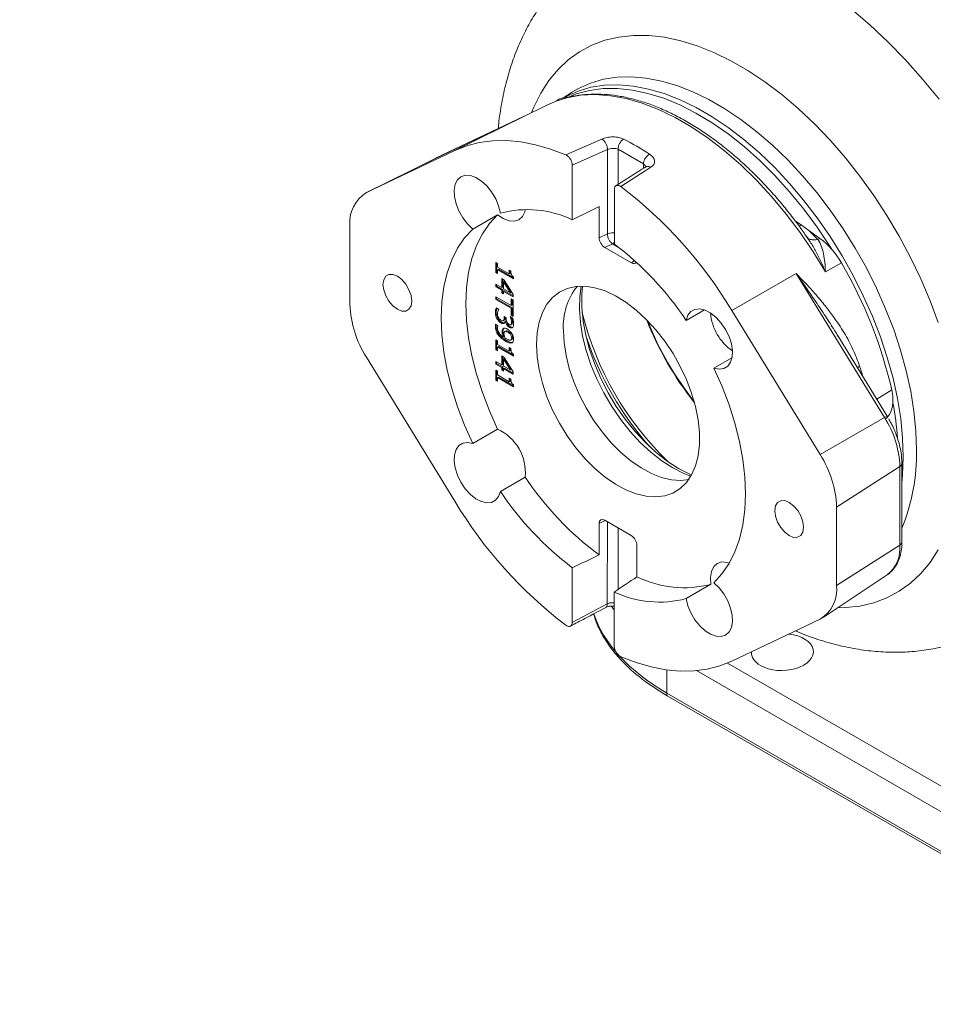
# Model space of a CAD drawing. Header units: inches. Extents: x 0.3 to 33.9, y 0.2 to 21.6.
# Tile 18 of 26: x 26.1 to 29.5, y 15.7 to 19.4. Entities that reach past the tile are written whole.
import ezdxf

# ---------------------------------------------------------------- set-up
doc = ezdxf.new("R2010")
doc.units = ezdxf.units.IN
doc.header["$MEASUREMENT"] = 0
doc.layers.add('SLD-0', color=7, linetype='Continuous', lineweight=15)
doc.styles.add('SLDTEXTSTYLE0', font='TXT', dxfattribs={"width": 0.75})
doc.dimstyles.new('SLDDIMSTYLE0', dxfattribs={"dimtxt": 0.25, "dimasz": 0.13, "dimexe": 0, "dimexo": 0.0625, "dimgap": 0.0625, "dimtad": 0, "dimtih": 1, "dimtoh": 1, "dimrnd": 1e-09, "dimzin": 12, "dimdsep": 46, "dimtxsty": 'SLDTEXTSTYLE0', "dimsah": 1, "dimcen": 0.09, "dimadec": 0, "dimazin": 3, "dimtfac": 1, "dimtofl": 0, "dimtmove": 0, "dimatfit": 3, "dimfxl": 1, "dimfrac": 2, "dimtolj": 1, "dimtzin": 12, "dimarcsym": 0})

# ---------------------------------------------------------------- blocks, each defined once
blk = doc.blocks.new('_D_7')
at = {"layer": 'SLD-0'}
for p, q in [((27.3015, 11.1869), (27.3015, 14.7768)), ((24.8311, 14.6886), (24.7803, 14.6886)), ((24.7803, 14.6886), (24.7803, 14.2917)), ((25.7893, 14.6886), (25.8401, 14.6886)), ((25.8401, 14.6886), (25.8401, 14.2917)), ((23.319, 14.6518), (24.6916, 14.6518)), ((27.3015, 14.6518), (25.9289, 14.6518)), ((24.7803, 14.2917), (24.8311, 14.2917)), ((25.8401, 14.2917), (25.7893, 14.2917))]:
    blk.add_line(p, q, dxfattribs=at)
for points in [[(23.319, 14.6518), (23.449, 14.6318), (23.449, 14.6718)], [(27.3015, 14.6518), (27.1715, 14.6718), (27.1715, 14.6318)]]:
    blk.add_solid(points, dxfattribs=at)
at = {"layer": 'SLD-0', "char_height": 0.25, "attachment_point": 1, "style": 'SLDTEXTSTYLE0'}
for s, insert in [('3.98', (24.8854, 15.0616, -2.4475)), ('101.2', (24.8946, 14.614, -2.4475))]:
    blk.add_mtext(s, dxfattribs=dict(at, insert=insert))

msp = doc.modelspace()

# ---------------------------------------------------------------- linework, layer by layer
at = {"color": 7, "linetype": 'Continuous', "lineweight": 15}
for p, q in [((28.144, 19.1137), (28.1122, 19.0935)), ((28.0477, 19.0647), (27.9589, 19.0208)), ((28.096, 19.0879), (28.0856, 19.0828)), ((27.9614, 19.0219), (27.6275, 18.8633)), ((27.9594, 19.021), (27.6278, 18.8635)), ((27.9614, 19.0219), (27.7003, 18.8928)), ((27.9585, 19.0203), (27.9614, 19.0219)), ((27.9594, 19.021), (27.9614, 19.0219)), ((28.1198, 18.8765), (28.256, 18.9363)), ((27.7003, 18.8928), (27.3664, 18.7342)), ((28.144, 18.8382), (28.2767, 18.8966)), ((28.2767, 18.578), (28.2767, 18.8966)), ((28.3172, 18.8977), (28.4127, 18.8426)), ((27.6263, 18.8628), (27.3651, 18.7336)), ((27.6275, 18.8633), (27.3664, 18.7342)), ((28.144, 18.6314), (28.144, 18.8382)), ((28.4411, 18.8294), (28.3273, 18.7567)), ((28.422, 18.8315), (28.4214, 18.8312)), ((28.3031, 18.7463), (28.3031, 18.5395)), ((28.2459, 18.682), (28.2458, 18.5631)), ((27.768, 18.5962), (27.8617, 18.6503)), ((27.3041, 18.6072), (27.304, 18.3106)), ((28.986, 18.6275), (29.01, 18.6105)), ((29.01, 18.6105), (29.0375, 18.591)), ((28.2458, 18.5631), (28.2767, 18.578)), ((29.0343, 18.5603), (29.023, 18.5766)), ((29.0375, 18.591), (29.0722, 18.5571)), ((29.0375, 18.591), (29.0796, 18.561)), ((28.2671, 18.5263), (28.296, 18.5402)), ((29.0401, 18.5516), (29.0342, 18.5602)), ((29.0796, 18.561), (29.0722, 18.5571)), ((28.3672, 18.4685), (28.2671, 18.5263)), ((27.8547, 18.4699), (27.8615, 18.466)), ((27.8547, 18.4324), (27.8547, 18.4699)), ((27.8582, 18.4345), (27.8582, 18.4678)), ((27.8615, 18.466), (27.8615, 18.452)), ((29.1608, 18.4689), (29.1005, 18.4342)), ((27.8547, 18.4324), (27.8582, 18.4345)), ((27.8615, 18.4285), (27.8547, 18.4324)), ((27.8615, 18.4326), (27.8582, 18.4345)), ((27.8615, 18.452), (27.906, 18.4263)), ((27.8615, 18.4421), (27.865, 18.4442)), ((27.8615, 18.4421), (27.8615, 18.4285)), ((27.9214, 18.4075), (27.8615, 18.4421)), ((27.9214, 18.4116), (27.865, 18.4442)), ((27.906, 18.4263), (27.906, 18.4402)), ((27.906, 18.4402), (27.9121, 18.4367)), ((27.906, 18.4263), (27.9096, 18.4283)), ((27.9096, 18.4382), (27.9096, 18.4283)), ((28.7467, 18.2885), (28.9899, 18.4279)), ((29.3237, 17.8837), (28.9899, 18.4279)), ((27.8547, 18.388), (27.8775, 18.3748)), ((27.8547, 18.3781), (27.8547, 18.388)), ((27.8582, 18.3801), (27.8582, 18.3859)), ((27.8775, 18.3748), (27.8775, 18.4087)), ((27.8775, 18.4087), (27.8869, 18.4033)), ((27.881, 18.3768), (27.8811, 18.4066)), ((27.8882, 18.3985), (27.8847, 18.3964)), ((27.8847, 18.3964), (27.9106, 18.3556)), ((27.8847, 18.3706), (27.8847, 18.3964)), ((27.8869, 18.4033), (27.9211, 18.3491)), ((27.8882, 18.3985), (27.9142, 18.3577)), ((27.9214, 18.4155), (27.9214, 18.4075)), ((27.8547, 18.3781), (27.8582, 18.3801)), ((27.8775, 18.3649), (27.8547, 18.3781)), ((27.881, 18.3669), (27.8582, 18.3801)), ((27.8775, 18.3748), (27.881, 18.3768)), ((27.8775, 18.3649), (27.881, 18.3669)), ((27.8775, 18.3557), (27.8775, 18.3649)), ((27.8775, 18.3557), (27.881, 18.3578)), ((27.8847, 18.3516), (27.8775, 18.3557)), ((27.881, 18.3578), (27.881, 18.3669)), ((27.8847, 18.3557), (27.881, 18.3578)), ((27.9106, 18.3556), (27.8847, 18.3706)), ((27.8847, 18.3607), (27.8882, 18.3628)), ((27.8847, 18.3607), (27.8847, 18.3516)), ((27.9211, 18.3397), (27.8847, 18.3607)), ((27.9211, 18.3438), (27.8882, 18.3628)), ((27.9142, 18.3577), (27.9106, 18.3556)), ((27.9211, 18.3491), (27.9211, 18.3397)), ((27.8547, 18.3406), (27.9133, 18.3068)), ((27.8547, 18.3304), (27.8547, 18.3406)), ((27.8547, 18.3304), (27.8582, 18.3325)), ((27.9133, 18.2966), (27.8547, 18.3304)), ((27.8582, 18.3325), (27.8582, 18.3386)), ((27.9168, 18.2986), (27.8582, 18.3325)), ((27.9133, 18.3325), (27.9211, 18.328)), ((27.9133, 18.3068), (27.9133, 18.3325)), ((27.9133, 18.3068), (27.9168, 18.3088)), ((27.9168, 18.3088), (27.9168, 18.3305)), ((27.9211, 18.328), (27.9211, 18.2663)), ((27.8533, 18.2796), (27.8568, 18.2816)), ((27.8574, 18.2982), (27.8668, 18.2927)), ((27.8668, 18.2927), (27.8668, 18.292)), ((27.9133, 18.2966), (27.9168, 18.2986)), ((27.9133, 18.2708), (27.9133, 18.2966)), ((27.9168, 18.2729), (27.9133, 18.2708)), ((27.9211, 18.2663), (27.9133, 18.2708)), ((27.9168, 18.2729), (27.9168, 18.2986)), ((27.9168, 18.2729), (27.9211, 18.2704)), ((28.5744, 18.2511), (28.6431, 18.2908)), ((29.0805, 17.7443), (28.7467, 18.2885)), ((27.8543, 18.2372), (27.8628, 18.2322)), ((27.8594, 18.2571), (27.8629, 18.2591)), ((27.8744, 18.2417), (27.8779, 18.2437)), ((27.8835, 18.2499), (27.887, 18.252)), ((27.8847, 18.2508), (27.8882, 18.2528)), ((27.8866, 18.2399), (27.8902, 18.242)), ((27.887, 18.2653), (27.8944, 18.2611)), ((27.887, 18.261), (27.887, 18.2653)), ((27.887, 18.261), (27.8906, 18.263)), ((27.8906, 18.263), (27.8906, 18.2633)), ((27.891, 18.2478), (27.8945, 18.2498)), ((27.8916, 18.2474), (27.891, 18.2478)), ((27.8916, 18.2474), (27.8951, 18.2494)), ((27.8944, 18.2611), (27.8944, 18.2577)), ((27.8951, 18.2494), (27.8945, 18.2498)), ((27.909, 18.2662), (27.9184, 18.2608)), ((27.909, 18.2656), (27.909, 18.2662)), ((27.909, 18.2656), (27.9095, 18.2659)), ((27.9117, 18.2347), (27.9153, 18.2367)), ((27.9127, 18.2558), (27.9163, 18.2579)), ((27.9128, 18.2355), (27.9163, 18.2375)), ((27.9148, 18.2436), (27.9184, 18.2457)), ((27.9153, 18.2368), (27.9163, 18.2375)), ((27.8534, 18.229), (27.8569, 18.231)), ((27.8628, 18.2322), (27.8628, 18.2317)), ((27.864, 18.1969), (27.8675, 18.199)), ((27.8786, 18.2066), (27.8822, 18.2087)), ((27.8825, 18.2192), (27.8861, 18.2212)), ((27.8944, 18.2118), (27.8909, 18.2097)), ((27.9034, 18.2091), (27.8999, 18.207)), ((27.9065, 18.2246), (27.91, 18.2267)), ((27.919, 18.2247), (27.9178, 18.2246)), ((27.8546, 18.1779), (27.8614, 18.1739)), ((27.8546, 18.1404), (27.8546, 18.1779)), ((27.8582, 18.1425), (27.8582, 18.1758)), ((27.8614, 18.1739), (27.8614, 18.16)), ((27.8614, 18.16), (27.906, 18.1343)), ((27.8832, 18.188), (27.8868, 18.19)), ((27.8919, 18.1724), (27.8954, 18.1744)), ((27.912, 18.1772), (27.9156, 18.1792)), ((27.9187, 18.1864), (27.9152, 18.1843)), ((29.3339, 17.8889), (29.1487, 18.1908)), ((27.8546, 18.1404), (27.8582, 18.1425)), ((27.8614, 18.1365), (27.8546, 18.1404)), ((27.8614, 18.1406), (27.8582, 18.1425)), ((27.8614, 18.1501), (27.865, 18.1522)), ((27.8614, 18.1501), (27.8614, 18.1365)), ((27.9213, 18.1155), (27.8614, 18.1501)), ((27.9213, 18.1196), (27.865, 18.1522)), ((27.906, 18.1343), (27.906, 18.1482)), ((27.906, 18.1482), (27.9121, 18.1447)), ((27.906, 18.1343), (27.9095, 18.1363)), ((27.9095, 18.1462), (27.9095, 18.1363)), ((27.9213, 18.1235), (27.9213, 18.1155)), ((27.7001, 17.5674), (27.3663, 18.1116)), ((27.8546, 18.096), (27.8775, 18.0828)), ((27.8546, 18.0861), (27.8546, 18.096)), ((27.8546, 18.0861), (27.8582, 18.0881)), ((27.8775, 18.0729), (27.8546, 18.0861)), ((27.8582, 18.0881), (27.8582, 18.0939)), ((27.881, 18.0749), (27.8582, 18.0881)), ((27.8775, 18.0828), (27.8775, 18.1167)), ((27.8775, 18.1167), (27.8868, 18.1113)), ((27.8775, 18.0828), (27.881, 18.0848)), ((27.881, 18.0848), (27.881, 18.1146)), ((27.8882, 18.1065), (27.8846, 18.1044)), ((27.8846, 18.1044), (27.9106, 18.0636)), ((27.8846, 18.0786), (27.8846, 18.1044)), ((27.8868, 18.1113), (27.9211, 18.0571)), ((27.8882, 18.1065), (27.9141, 18.0657)), ((28.7475, 18.1098), (28.6789, 18.0702)), ((27.8546, 18.0627), (27.8614, 18.0588)), ((27.8546, 18.0252), (27.8546, 18.0627)), ((27.8581, 18.0273), (27.8582, 18.0606)), ((27.8614, 18.0588), (27.8614, 18.0448)), ((27.8775, 18.0729), (27.881, 18.0749)), ((27.8775, 18.0637), (27.8775, 18.0729)), ((27.8775, 18.0637), (27.881, 18.0658)), ((27.8846, 18.0596), (27.8775, 18.0637)), ((27.881, 18.0658), (27.881, 18.0749)), ((27.8846, 18.0637), (27.881, 18.0658)), ((27.9106, 18.0636), (27.8846, 18.0786)), ((27.8846, 18.0687), (27.8882, 18.0708)), ((27.8846, 18.0687), (27.8846, 18.0596)), ((27.9211, 18.0477), (27.8846, 18.0687)), ((27.9211, 18.0518), (27.8882, 18.0708)), ((27.9141, 18.0657), (27.9106, 18.0636)), ((27.9211, 18.0571), (27.9211, 18.0477)), ((27.8546, 18.0252), (27.8581, 18.0273)), ((27.8614, 18.0213), (27.8546, 18.0252)), ((27.8614, 18.0254), (27.8581, 18.0273)), ((27.8614, 18.0448), (27.9059, 18.0191)), ((27.8614, 18.0349), (27.8649, 18.037)), ((27.8614, 18.0349), (27.8614, 18.0213)), ((27.9213, 18.0004), (27.8614, 18.0349)), ((27.9213, 18.0044), (27.8649, 18.037)), ((27.9059, 18.0191), (27.906, 18.033)), ((27.9059, 18.0191), (27.9095, 18.0212)), ((27.906, 18.033), (27.912, 18.0295)), ((27.9095, 18.031), (27.9095, 18.0212)), ((27.9213, 18.0083), (27.9213, 18.0004)), ((29.0805, 17.7443), (29.3237, 17.8837)), ((27.8616, 17.8398), (27.7679, 17.7858)), ((29.1428, 17.5453), (29.3817, 17.6985)), ((29.3817, 17.4019), (29.3817, 17.6985)), ((29.3894, 17.4135), (29.3894, 17.7101)), ((27.8724, 17.6048), (27.9661, 17.6589)), ((29.1427, 17.2487), (29.1428, 17.5453)), ((28.2669, 17.4956), (28.3671, 17.4378)), ((28.2457, 17.4834), (28.2456, 17.3645)), ((28.3883, 17.2821), (28.3884, 17.401)), ((29.1427, 17.2487), (29.3817, 17.4019)), ((28.1437, 17.1096), (28.1437, 17.3164)), ((29.0917, 17.1281), (29.3341, 17.2897)), ((28.668, 17.2535), (28.5743, 17.1994)), ((28.3028, 17.2245), (28.3028, 17.0177)), ((28.2764, 17.1798), (28.1437, 17.1096)), ((28.7465, 16.9631), (29.0804, 17.1217)), ((28.5014, 16.8425), (30.3941, 15.7499)), ((30.3952, 15.7397), (28.5025, 16.8323))]:
    msp.add_line(p, q, dxfattribs=at)
at = {"color": 8, "linetype": 'Continuous', "lineweight": 15}
for p, q in [((28.3172, 18.8977), (28.3172, 18.7651)), ((28.4127, 18.8426), (28.4127, 18.8257)), ((29.01, 18.6105), (29.0006, 18.6077)), ((28.3031, 18.546), (28.296, 18.5402)), ((28.296, 18.5402), (28.3218, 18.5253)), ((28.3795, 18.4769), (28.3672, 18.4685)), ((29.2215, 18.0721), (29.2297, 18.0783)), ((29.3513, 17.988), (29.2947, 17.9529)), ((28.2687, 17.4946), (28.2457, 17.4834)), ((28.2764, 17.1798), (28.2765, 17.4901)), ((28.317, 17.234), (28.317, 17.4667)), ((28.731, 16.9562), (30.4354, 15.9723)), ((28.5014, 16.9301), (28.5014, 16.8425)), ((30.3941, 15.8994), (28.6135, 16.9273))]:
    msp.add_line(p, q, dxfattribs=at)
at = {"color": 8, "linetype": 'Continuous', "lineweight": 15, "flags": 128}
for points in [[(28.2294, 19.6375), (28.2735, 19.6625), (28.3273, 19.6856), (28.3841, 19.7026), (28.4438, 19.7134), (28.506, 19.7178), (28.5705, 19.716), (28.6369, 19.7079), (28.7049, 19.6936), (28.7742, 19.6731), (28.8445, 19.6465), (28.9155, 19.6139), (28.9869, 19.5756), (29.0582, 19.5316), (29.1292, 19.4822), (29.1995, 19.4276), (29.2688, 19.368), (29.3368, 19.3038), (29.4032, 19.2353), (29.4677, 19.1627), (29.5299, 19.0864)], [(27.9896, 19.036), (27.9984, 19.0571), (28.0247, 19.1096), (28.0553, 19.157), (28.0902, 19.1991), (28.1291, 19.2356), (28.1719, 19.2663), (28.2181, 19.291), (28.2676, 19.3096), (28.3201, 19.3219), (28.3753, 19.3279), (28.4328, 19.3276), (28.4924, 19.321), (28.5536, 19.308), (28.6161, 19.2888), (28.6795, 19.2635), (28.7435, 19.2322), (28.8077, 19.1952), (28.8717, 19.1525), (28.9352, 19.1046), (28.9977, 19.0516), (29.0589, 18.9939), (29.1184, 18.9318), (29.1759, 18.8657), (29.2311, 18.796), (29.2836, 18.7231), (29.3331, 18.6473), (29.3794, 18.5692), (29.4221, 18.4892), (29.461, 18.4078), (29.4959, 18.3254), (29.5266, 18.2426)], [(29.4449, 17.7621), (29.4424, 17.8336), (29.4351, 17.9074), (29.423, 17.9832), (29.406, 18.0603), (29.3845, 18.1384), (29.3585, 18.2168), (29.3281, 18.2951), (29.2936, 18.3728), (29.2551, 18.4493), (29.2131, 18.5242), (29.1676, 18.597), (29.119, 18.6671), (29.0677, 18.7343), (29.0139, 18.7979), (28.958, 18.8577), (28.9003, 18.9132), (28.8414, 18.964), (28.7814, 19.0099), (28.7208, 19.0505), (28.6601, 19.0856), (28.5995, 19.1149), (28.5395, 19.1383), (28.4806, 19.1555), (28.4229, 19.1666), (28.367, 19.1714), (28.3132, 19.1698), (28.2619, 19.162), (28.2133, 19.1478), (28.1678, 19.1276), (28.1428, 19.1129)], [(28.1137, 19.0937), (28.1205, 19.0975), (28.1659, 19.1177), (28.2143, 19.1318), (28.2656, 19.1396), (28.3193, 19.1412), (28.375, 19.1364), (28.4325, 19.1254), (28.4914, 19.1082), (28.5512, 19.0848), (28.6116, 19.0556), (28.6723, 19.0206), (28.7327, 18.9801), (28.7925, 18.9343), (28.8514, 18.8836), (28.9089, 18.8282), (28.9646, 18.7686), (29.0183, 18.7051), (29.0695, 18.6381), (29.118, 18.5681), (29.1634, 18.4954), (29.2054, 18.4207), (29.2437, 18.3444), (29.2781, 18.2669), (29.3085, 18.1888), (29.3344, 18.1105), (29.3559, 18.0327), (29.3728, 17.9557), (29.3849, 17.8801), (29.3922, 17.8064), (29.3947, 17.735)], [(29.1005, 18.4342), (29.0544, 18.5099), (29.0049, 18.5829), (28.9524, 18.6528), (28.8973, 18.7192), (28.8399, 18.7814), (28.7806, 18.8392), (28.7198, 18.8921), (28.6579, 18.9397), (28.5954, 18.9818), (28.5327, 19.018), (28.4702, 19.0481), (28.4084, 19.0719), (28.3476, 19.0892), (28.2882, 19.1), (28.2308, 19.1041), (28.1757, 19.1015), (28.1232, 19.0922), (28.0794, 19.0785)], [(29.3947, 17.735), (29.3922, 17.6665), (29.3894, 17.6354)], [(29.5266, 17.3839), (29.4959, 17.3364), (29.461, 17.2944), (29.4221, 17.2579), (29.3794, 17.2272), (29.3331, 17.2025), (29.2836, 17.1839), (29.2311, 17.1716), (29.1759, 17.1656), (29.1469, 17.1649)]]:
    msp.add_lwpolyline(points, dxfattribs=at)
at = {"color": 7, "linetype": 'Continuous', "lineweight": 15, "flags": 128}
for points in [[(29.1236, 18.5209), (29.1171, 18.5312), (29.0693, 18.6028), (29.0186, 18.6715), (28.9652, 18.7367), (28.9096, 18.7981), (28.8522, 18.8553), (28.7932, 18.9079), (28.7331, 18.9554), (28.6723, 18.9977), (28.6112, 19.0344), (28.5502, 19.0653), (28.4897, 19.0902), (28.4301, 19.1089), (28.3718, 19.1213), (28.3152, 19.1273), (28.2607, 19.1268), (28.2086, 19.12), (28.1593, 19.1067), (28.1296, 19.095)], [(28.0794, 19.0785), (28.0737, 19.0763), (28.0477, 19.0647)], [(27.7003, 18.8928), (27.7452, 18.9106), (27.7928, 18.9229), (27.8429, 18.9294), (27.8952, 18.9302), (27.9493, 18.9253), (28.005, 18.9146), (28.0619, 18.8984), (28.1198, 18.8765)], [(27.768, 18.5962), (27.7481, 18.6155), (27.7302, 18.6388), (27.7156, 18.6647), (27.7049, 18.6919), (27.6989, 18.7187), (27.6978, 18.7437), (27.7017, 18.7653), (27.7105, 18.7824), (27.7235, 18.794), (27.7401, 18.7995), (27.7593, 18.7985), (27.78, 18.7911), (27.801, 18.7777), (27.8212, 18.759), (27.8394, 18.7362), (27.8546, 18.7105), (27.8658, 18.6835), (27.8725, 18.6565)], [(27.8616, 17.8398), (27.8307, 17.9087), (27.8042, 17.9782), (27.7821, 18.0477), (27.7647, 18.1167), (27.7522, 18.1845), (27.7446, 18.2505), (27.7421, 18.3141), (27.7447, 18.3748), (27.7522, 18.4321), (27.7648, 18.4854), (27.7822, 18.5343), (27.8043, 18.5783), (27.8309, 18.6171), (27.8617, 18.6503)], [(27.8617, 18.6503), (27.8835, 18.6357), (27.905, 18.6275), (27.925, 18.6261), (27.9422, 18.6316), (27.9556, 18.6437), (27.9644, 18.6617), (27.9664, 18.6703)], [(27.7679, 17.7858), (27.737, 17.8546), (27.7105, 17.9241), (27.6884, 17.9936), (27.671, 18.0626), (27.6585, 18.1304), (27.651, 18.1964), (27.6484, 18.26), (27.651, 18.3207), (27.6585, 18.378), (27.6711, 18.4313), (27.6885, 18.4802), (27.7106, 18.5242), (27.7372, 18.563), (27.768, 18.5962)], [(27.4831, 18.2929), (27.4663, 18.3056), (27.4512, 18.3232), (27.4391, 18.344), (27.4314, 18.366), (27.4288, 18.3869), (27.4315, 18.4047), (27.4392, 18.4177), (27.4512, 18.4246), (27.4663, 18.4248), (27.4831, 18.4182), (27.4998, 18.4054), (27.515, 18.3878), (27.527, 18.367), (27.5347, 18.3451), (27.5373, 18.3242), (27.5347, 18.3063), (27.527, 18.2933), (27.515, 18.2864), (27.4998, 18.2862), (27.4831, 18.2929)], [(28.0086, 18.1602), (28.0111, 18.2043), (28.0187, 18.2448), (28.0311, 18.2809), (28.0483, 18.3121), (28.0699, 18.3379), (28.0955, 18.3579), (28.1248, 18.3717), (28.1572, 18.3791), (28.1923, 18.3799), (28.2294, 18.3743), (28.2679, 18.3622), (28.3073, 18.3438), (28.3468, 18.3195), (28.3858, 18.2897), (28.4237, 18.2548), (28.4599, 18.2155), (28.4937, 18.1723), (28.5246, 18.126), (28.5521, 18.0773), (28.5757, 18.0271), (28.5951, 17.9761), (28.6099, 17.9252), (28.62, 17.8752), (28.625, 17.8271), (28.625, 17.7814), (28.6199, 17.739), (28.6099, 17.7007), (28.595, 17.6669), (28.5756, 17.6384), (28.552, 17.6154), (28.5245, 17.5985), (28.4936, 17.5879), (28.4597, 17.5838), (28.4236, 17.5862), (28.3857, 17.5951), (28.3467, 17.6103), (28.3071, 17.6317), (28.2678, 17.6588), (28.2292, 17.6912), (28.1921, 17.7284), (28.1571, 17.7698), (28.1247, 17.8146), (28.0954, 17.8622), (28.0698, 17.9118), (28.0482, 17.9625), (28.0311, 18.0135), (28.0186, 18.064), (28.0111, 18.1132), (28.0086, 18.1602)], [(28.1773, 18.3804), (28.1721, 18.3413), (28.1709, 18.2936), (28.1746, 18.2433), (28.1832, 18.191), (28.1966, 18.1374), (28.2146, 18.0834), (28.237, 18.0296), (28.2634, 17.9768), (28.2934, 17.9257), (28.3267, 17.8771), (28.3628, 17.8317), (28.4011, 17.7901), (28.4412, 17.7528), (28.4824, 17.7204), (28.5242, 17.6934)], [(28.1831, 18.3803), (28.1803, 18.3494), (28.1803, 18.3002), (28.1852, 18.2486), (28.195, 18.1951), (28.2096, 18.1406), (28.2287, 18.0857), (28.252, 18.0311), (28.2794, 17.9777), (28.3103, 17.9261), (28.3444, 17.8771), (28.3813, 17.8313), (28.4203, 17.7892), (28.4611, 17.7516), (28.503, 17.7189), (28.5454, 17.6915), (28.5879, 17.6699), (28.595, 17.6668)], [(28.5744, 18.2511), (28.5812, 18.2703), (28.5924, 18.2844), (28.6076, 18.2926), (28.6258, 18.2944), (28.646, 18.2897), (28.667, 18.2788), (28.6877, 18.2623), (28.7069, 18.2411), (28.7235, 18.2165), (28.7365, 18.1899), (28.7452, 18.1627), (28.7492, 18.1365), (28.7481, 18.1128), (28.742, 18.093), (28.7314, 18.0781), (28.7167, 18.0691), (28.6989, 18.0664), (28.6789, 18.0702)], [(28.5853, 17.6498), (28.5543, 17.6463), (28.5187, 17.6486), (28.4814, 17.6574), (28.443, 17.6724), (28.4042, 17.6934), (28.3655, 17.72), (28.3276, 17.7519), (28.2911, 17.7885), (28.2566, 17.8292), (28.2247, 17.8733), (28.1959, 17.9201), (28.1707, 17.9688), (28.1495, 18.0187), (28.1327, 18.0689), (28.1204, 18.1186), (28.113, 18.167), (28.1105, 18.2132)], [(28.6789, 18.0702), (28.7098, 18.0013), (28.7363, 17.9318), (28.7584, 17.8623), (28.7758, 17.7933), (28.7883, 17.7255), (28.7959, 17.6595), (28.7984, 17.5959), (28.7958, 17.5352), (28.7883, 17.4779), (28.7757, 17.4246), (28.7583, 17.3757), (28.7362, 17.3317), (28.7096, 17.2929), (28.6788, 17.2597)], [(29.3513, 17.988), (29.3549, 17.966), (29.3558, 17.9452), (29.3539, 17.926), (29.3493, 17.909), (29.342, 17.8947), (29.3323, 17.8832), (29.3259, 17.8782)], [(27.8724, 17.6048), (27.8656, 17.5856), (27.8544, 17.5715), (27.8392, 17.5633), (27.821, 17.5615), (27.8008, 17.5662), (27.7798, 17.5771), (27.7591, 17.5936), (27.7399, 17.6148), (27.7233, 17.6394), (27.7103, 17.6661), (27.7016, 17.6933), (27.6976, 17.7194), (27.6987, 17.7431), (27.7048, 17.763), (27.7154, 17.7778), (27.7301, 17.7869), (27.7479, 17.7895), (27.7679, 17.7858)], [(28.5242, 17.6934), (28.566, 17.6721), (28.5921, 17.6618)], [(28.9637, 17.4377), (28.947, 17.4505), (28.9318, 17.4681), (28.9198, 17.4889), (28.9121, 17.5108), (28.9095, 17.5317), (28.9121, 17.5496), (28.9198, 17.5626), (28.9319, 17.5695), (28.947, 17.5697), (28.9638, 17.5631), (28.9805, 17.5503), (28.9957, 17.5327), (29.0077, 17.5119), (29.0154, 17.49), (29.018, 17.4691), (29.0154, 17.4512), (29.0076, 17.4382), (28.9956, 17.4313), (28.9805, 17.4311), (28.9637, 17.4377)], [(28.7377, 17.3341), (28.7292, 17.3366), (28.7092, 17.338), (28.692, 17.3325), (28.6786, 17.3204), (28.6698, 17.3024), (28.6662, 17.2796), (28.668, 17.2535)], [(28.6788, 17.2597), (28.6988, 17.2404), (28.7166, 17.2171), (28.7312, 17.1912), (28.7419, 17.164), (28.7479, 17.1372), (28.749, 17.1123), (28.7451, 17.0906), (28.7363, 17.0735), (28.7233, 17.0619), (28.7067, 17.0564), (28.6875, 17.0574), (28.6668, 17.0648), (28.6458, 17.0783), (28.6256, 17.0969), (28.6074, 17.1197), (28.5922, 17.1454), (28.581, 17.1725), (28.5743, 17.1994)], [(28.7465, 16.9631), (28.7016, 16.9453), (28.654, 16.9331), (28.6039, 16.9265), (28.5517, 16.9257), (28.4975, 16.9306), (28.4418, 16.9413), (28.3849, 16.9575), (28.327, 16.9794)]]:
    msp.add_lwpolyline(points, dxfattribs=at)
at = {"color": 7, "linetype": 'Continuous', "lineweight": 15}
for centre, radius, start, end in [((28.1271, 19.0235), 0.0715, 88.0495, 115.7984), ((27.8761, 18.0224), 1.0237, 56.8183, 63.1675), ((27.3261, 17.438), 1.6557, 30.9103, 52.7933), ((27.4352, 18.6216), 0.1319, 121.4136, 186.2806), ((27.9736, 18.2695), 0.4, 64.794, 104.6369), ((27.5791, 17.5863), 1.1969, 33.7397, 52.7827), ((28.9052, 18.3256), 0.293, 29.2933, 53.4783), ((27.6773, 17.6029), 1.7178, 12.9547, 30.2747), ((28.3525, 18.2285), 0.2425, 141.2078, 183.6098), ((27.699, 18.325), 0.3952, 182.0869, 212.6839), ((29.3173, 18.5594), 1.1696, 193.8589, 226.1357), ((28.859, 18.2948), 0.1932, 184.6334, 235.3613), ((29.5497, 18.6936), 1.2077, 201.3789, 218.6157), ((29.5641, 18.7019), 1.2223, 201.6985, 218.2961), ((29.344, 18.5749), 1.2105, 198.5072, 221.4874), ((28.132, 17.7129), 1.2442, 4.2634, 10.4735), ((29.3493, 17.8463), 0.0453, 109.8314, 124.3322), ((29.0141, 17.6851), 0.3679, 2.0869, 32.6839), ((27.7877, 17.6766), 0.1792, 354.3334, 65.6536), ((28.7478, 17.5309), 0.3952, 2.0869, 32.6839), ((29.3751, 17.7112), 0.0144, 297.4398, 355.7628), ((28.9556, 18.3188), 1.1894, 213.6986, 233.3506), ((28.8677, 18.2696), 1.1969, 213.7397, 232.7827), ((29.1207, 18.418), 1.6557, 210.9103, 232.7933), ((28.5667, 17.6454), 0.4048, 243.8452, 284.4804), ((29.0116, 17.2343), 0.1319, 301.4136, 6.2806), ((28.4732, 17.5864), 0.4, 244.794, 284.6369), ((28.5488, 16.8423), 0.0474, 179.64, 192.0692)]:
    msp.add_arc(centre, radius, start, end, dxfattribs=at)
at = {"color": 8, "linetype": 'Continuous', "lineweight": 15}
for centre, radius, start, end in [((27.6931, 17.5806), 1.6152, 16.4797, 17.9468), ((28.7075, 17.7472), 0.7375, 337.5999, 1.1557), ((29.2549, 17.3894), 0.1274, 308.4672, 5.6466), ((29.375, 17.4147), 0.0144, 297.4784, 355.2768)]:
    msp.add_arc(centre, radius, start, end, dxfattribs=at)
at = {"color": 7, "linetype": 'Continuous', "lineweight": 15}
for centre, major_axis, ratio, start_param, end_param in [((29.1326, 18.4528), (7.1421, 3.4838), 0.075132, 1.658565, 1.672946), ((28.2671, 18.5508), (-0.0151, 0.026), 0.577373, 0.78147, 2.352266), ((28.3672, 18.4929), (-0.0151, 0.026), 0.577373, 2.352266, 3.446727), ((28.2669, 17.4711), (-0.0151, 0.026), 0.577373, 5.493859, 7.064655), ((28.3671, 17.4133), (-0.0151, 0.026), 0.577373, 3.923063, 5.493859), ((29.1326, 18.4528), (7.1421, 3.4838), 0.075132, 4.536943, 4.551324), ((29.1326, 18.4528), (5.9888, 4.1548), 0.074927, 4.521638, 4.536019), ((28.9379, 16.9972), (0.1172, 0.0027), 0.592198, 3.913199, 7.632685), ((28.9379, 16.9972), (0.1172, 0.0027), 0.592198, 3.084602, 3.913199)]:
    msp.add_ellipse(centre, major_axis=major_axis, ratio=ratio, start_param=start_param, end_param=end_param, dxfattribs=at)
at = {"color": 8, "linetype": 'Continuous', "lineweight": 15}
for centre, major_axis, ratio, start_param, end_param in [((29.2085, 17.4204), (0.9999, 0.0219), 0.591316, 3.540439, 3.56647), ((29.2085, 17.2307), (0.9999, -0.0208), 0.562909, 3.335637, 3.938703)]:
    msp.add_ellipse(centre, major_axis=major_axis, ratio=ratio, start_param=start_param, end_param=end_param, dxfattribs=at)
at = {"color": 7, "linetype": 'Continuous', "lineweight": 15}
for points, knots in [([(28.2295, 19.637), (28.2147, 19.6273), (28.1815, 19.6057), (28.1341, 19.5659), (28.087, 19.5193), (28.0439, 19.4681), (28.005, 19.4125), (27.9703, 19.3526), (27.9399, 19.2885), (27.9141, 19.2204), (27.8929, 19.1485), (27.8769, 19.0727), (27.8676, 19.015), (27.8652, 18.982), (27.8648, 18.9761)], [0, 0, 0, 0, 0.069537, 0.155711, 0.242132, 0.32919, 0.417253, 0.50664, 0.597606, 0.69031, 0.784789, 0.880943, 0.978546, 1, 1, 1, 1]), ([(29.023, 18.5766), (29.0208, 18.5799), (29.0077, 18.599), (28.9815, 18.6339), (28.9441, 18.6815), (28.9034, 18.7291), (28.8603, 18.776), (28.8151, 18.8212), (28.7681, 18.8644), (28.7196, 18.9049), (28.6701, 18.9425), (28.6197, 18.9767), (28.5687, 19.0074), (28.5175, 19.0343), (28.4661, 19.0573), (28.4149, 19.076), (28.364, 19.0905), (28.3137, 19.1005), (28.2641, 19.1059), (28.2154, 19.1066), (28.1679, 19.1024), (28.1228, 19.0937), (28.0947, 19.0838), (28.0812, 19.0791)], [0, 0, 0, 0, 0.008432, 0.04966, 0.093758, 0.139636, 0.186853, 0.235061, 0.284015, 0.333536, 0.383497, 0.433803, 0.484389, 0.535209, 0.586238, 0.637461, 0.688882, 0.74052, 0.792414, 0.844628, 0.897254, 0.950427, 1, 1, 1, 1]), ([(28.256, 18.9363), (28.2623, 18.9385), (28.2748, 18.9429), (28.2978, 18.9449), (28.3204, 18.9429), (28.3323, 18.9382), (28.3382, 18.9358)], [0, 0, 0, 0, 0.246842, 0.495679, 0.747331, 1, 1, 1, 1]), ([(28.256, 18.9363), (28.2574, 18.9354), (28.2601, 18.9338), (28.2641, 18.9299), (28.2678, 18.9252), (28.271, 18.9199), (28.2736, 18.914), (28.2755, 18.908), (28.2767, 18.9021), (28.2767, 18.8984), (28.2767, 18.8966)], [0, 0, 0, 0, 0.125052, 0.250237, 0.375312, 0.5, 0.624688, 0.749763, 0.874948, 1, 1, 1, 1]), ([(28.144, 18.8382), (28.1439, 18.8396), (28.1438, 18.8424), (28.1429, 18.847), (28.1414, 18.8516), (28.1394, 18.8563), (28.1369, 18.8608), (28.1339, 18.865), (28.1307, 18.8687), (28.1273, 18.8719), (28.1236, 18.8747), (28.1211, 18.8759), (28.1198, 18.8765)], [0, 0, 0, 0, 0.09741, 0.197769, 0.295124, 0.395132, 0.495094, 0.598336, 0.693045, 0.7902, 0.893429, 1, 1, 1, 1]), ([(28.2767, 18.8966), (28.2797, 18.8976), (28.2859, 18.8997), (28.2973, 18.901), (28.3085, 18.9006), (28.3143, 18.8987), (28.3172, 18.8977)], [0, 0, 0, 0, 0.240127, 0.498952, 0.749568, 1, 1, 1, 1]), ([(28.4364, 18.8791), (28.4412, 18.8753), (28.4508, 18.8676), (28.456, 18.8535), (28.4535, 18.8397), (28.4452, 18.8328), (28.4411, 18.8294)], [0, 0, 0, 0, 0.2531327, 0.5045144, 0.7536048, 1, 1, 1, 1]), ([(28.4214, 18.8312), (28.4115, 18.825), (28.3925, 18.8129), (28.3551, 18.7891), (28.3274, 18.7716), (28.309, 18.7598)], [0, 0, 0, 0, 0.262527, 0.506415, 1, 1, 1, 1]), ([(28.3273, 18.7567), (28.3261, 18.7575), (28.3237, 18.7591), (28.3201, 18.7606), (28.3166, 18.7615), (28.3134, 18.7615), (28.3103, 18.7607), (28.3078, 18.7592), (28.3058, 18.7569), (28.3043, 18.754), (28.3033, 18.7505), (28.3032, 18.7477), (28.3031, 18.7463)], [0, 0, 0, 0, 0.098217, 0.199414, 0.297577, 0.398434, 0.49883, 0.602548, 0.697271, 0.794459, 0.895634, 1, 1, 1, 1]), ([(29.0722, 18.5571), (29.0767, 18.5491), (29.0858, 18.533), (29.0938, 18.5029), (29.099, 18.47), (29.1, 18.4462), (29.1005, 18.4342)], [0, 0, 0, 0, 0.2445506, 0.4933974, 0.7458798, 1, 1, 1, 1]), ([(27.9121, 18.4367), (27.9122, 18.4341), (27.9123, 18.4303), (27.9135, 18.4252), (27.9149, 18.4219), (27.9172, 18.4189), (27.9194, 18.4168), (27.921, 18.4158), (27.9214, 18.4155)], [0, 0, 0, 0, 0.355688, 0.509885, 0.631839, 0.754105, 0.936228, 1, 1, 1, 1]), ([(28.9899, 18.4279), (29.0027, 18.4149), (29.0282, 18.3889), (29.0653, 18.3478), (29.0998, 18.3064), (29.1362, 18.2585), (29.1718, 18.2046), (29.2058, 18.1429), (29.2219, 18.0996), (29.2297, 18.0783)], [0, 0, 0, 0, 0.12522, 0.250488, 0.382948, 0.500775, 0.672402, 0.83928, 1, 1, 1, 1]), ([(27.8533, 18.2796), (27.8533, 18.2815), (27.8534, 18.2853), (27.8546, 18.2917), (27.8563, 18.2957), (27.8574, 18.2982)], [0, 0, 0, 0, 0.270032, 0.540059, 1, 1, 1, 1]), ([(27.8594, 18.2571), (27.8584, 18.259), (27.8558, 18.2638), (27.8536, 18.2717), (27.8534, 18.277), (27.8533, 18.2796)], [0, 0, 0, 0, 0.25764, 0.637188, 1, 1, 1, 1]), ([(27.8568, 18.2816), (27.8569, 18.2835), (27.857, 18.2873), (27.8579, 18.2925), (27.8591, 18.2954), (27.8596, 18.2968)], [0, 0, 0, 0, 0.337549, 0.675092, 1, 1, 1, 1]), ([(27.8629, 18.2591), (27.8619, 18.2611), (27.8594, 18.2658), (27.8572, 18.2738), (27.8569, 18.279), (27.8568, 18.2816)], [0, 0, 0, 0, 0.25764, 0.637188, 1, 1, 1, 1]), ([(27.8668, 18.292), (27.8659, 18.2909), (27.8634, 18.2877), (27.8613, 18.2822), (27.861, 18.2772), (27.861, 18.2757)], [0, 0, 0, 0, 0.261329, 0.785655, 1, 1, 1, 1]), ([(27.861, 18.2757), (27.861, 18.2745), (27.8611, 18.2722), (27.8619, 18.2682), (27.8631, 18.2647), (27.8643, 18.2626), (27.8647, 18.262)], [0, 0, 0, 0, 0.274313, 0.5383237, 0.8627812, 1, 1, 1, 1]), ([(27.8534, 18.229), (27.8534, 18.2298), (27.8534, 18.2313), (27.8536, 18.2341), (27.854, 18.236), (27.8543, 18.2372)], [0, 0, 0, 0, 0.266416, 0.532797, 1, 1, 1, 1]), ([(27.8571, 18.2355), (27.8571, 18.2354), (27.8569, 18.2339), (27.8569, 18.2324), (27.8569, 18.231)], [0, 0, 0, 0, 0.113695, 1, 1, 1, 1]), ([(27.8744, 18.2417), (27.8729, 18.2426), (27.8691, 18.2451), (27.8637, 18.2504), (27.8607, 18.2551), (27.8594, 18.2571)], [0, 0, 0, 0, 0.2730218, 0.6966235, 1, 1, 1, 1]), ([(27.8779, 18.2437), (27.8764, 18.2447), (27.8726, 18.2471), (27.8673, 18.2524), (27.8642, 18.2572), (27.8629, 18.2591)], [0, 0, 0, 0, 0.273022, 0.696623, 1, 1, 1, 1]), ([(27.8647, 18.262), (27.8655, 18.2607), (27.8674, 18.2578), (27.871, 18.2542), (27.8737, 18.2525), (27.875, 18.2518)], [0, 0, 0, 0, 0.280212, 0.662495, 1, 1, 1, 1]), ([(27.8866, 18.2399), (27.8854, 18.2394), (27.883, 18.2385), (27.8786, 18.2394), (27.8757, 18.241), (27.8744, 18.2417)], [0, 0, 0, 0, 0.353038, 0.703907, 1, 1, 1, 1]), ([(27.875, 18.2518), (27.8767, 18.2509), (27.8792, 18.2496), (27.8822, 18.2494), (27.8838, 18.25), (27.8845, 18.2506), (27.8847, 18.2508)], [0, 0, 0, 0, 0.4562243, 0.684046, 0.9123558, 1, 1, 1, 1]), ([(27.8902, 18.242), (27.889, 18.2415), (27.8865, 18.2405), (27.8821, 18.2415), (27.8792, 18.243), (27.8779, 18.2437)], [0, 0, 0, 0, 0.353038, 0.703907, 1, 1, 1, 1]), ([(27.8847, 18.2508), (27.8851, 18.2514), (27.886, 18.2526), (27.8869, 18.256), (27.887, 18.259), (27.887, 18.261)], [0, 0, 0, 0, 0.241835, 0.50492, 1, 1, 1, 1]), ([(27.891, 18.2478), (27.8907, 18.2468), (27.8903, 18.245), (27.8891, 18.242), (27.8876, 18.2407), (27.8866, 18.2399)], [0, 0, 0, 0, 0.281428, 0.562678, 1, 1, 1, 1]), ([(27.887, 18.2521), (27.8872, 18.2521), (27.8877, 18.2523), (27.888, 18.2526), (27.8882, 18.2528)], [0, 0, 0, 0, 0.46034, 1, 1, 1, 1]), ([(27.8882, 18.2528), (27.8886, 18.2534), (27.8895, 18.2546), (27.8904, 18.2581), (27.8905, 18.2611), (27.8906, 18.263)], [0, 0, 0, 0, 0.241835, 0.50492, 1, 1, 1, 1]), ([(27.9065, 18.2246), (27.9048, 18.2257), (27.9016, 18.2279), (27.8973, 18.2334), (27.8938, 18.2395), (27.8922, 18.2443), (27.8917, 18.2469), (27.8916, 18.2474)], [0, 0, 0, 0, 0.234209, 0.468982, 0.700934, 0.948021, 1, 1, 1, 1]), ([(27.8944, 18.2577), (27.8946, 18.2549), (27.8949, 18.2507), (27.8971, 18.2447), (27.8996, 18.2407), (27.9025, 18.2376), (27.9045, 18.2363), (27.9056, 18.2356)], [0, 0, 0, 0, 0.3446708, 0.5330181, 0.6883104, 0.8437004, 1, 1, 1, 1]), ([(27.91, 18.2267), (27.9084, 18.2278), (27.9051, 18.23), (27.9008, 18.2354), (27.8974, 18.2415), (27.8957, 18.2464), (27.8952, 18.249), (27.8951, 18.2494)], [0, 0, 0, 0, 0.234209, 0.468982, 0.700934, 0.948021, 1, 1, 1, 1]), ([(27.9056, 18.2356), (27.9066, 18.2351), (27.9088, 18.234), (27.9113, 18.2342), (27.9124, 18.2351), (27.9128, 18.2355)], [0, 0, 0, 0, 0.382595, 0.76915, 1, 1, 1, 1]), ([(27.9127, 18.2558), (27.9124, 18.2569), (27.9117, 18.259), (27.9105, 18.2622), (27.9095, 18.2645), (27.909, 18.2656)], [0, 0, 0, 0, 0.309708, 0.654018, 1, 1, 1, 1]), ([(27.9148, 18.2436), (27.9148, 18.2446), (27.9147, 18.2466), (27.9141, 18.2507), (27.9133, 18.2538), (27.9127, 18.2558)], [0, 0, 0, 0, 0.254267, 0.508512, 1, 1, 1, 1]), ([(27.9128, 18.2355), (27.9132, 18.236), (27.9143, 18.2376), (27.9147, 18.2406), (27.9148, 18.2429), (27.9148, 18.2436)], [0, 0, 0, 0, 0.2760346, 0.768909, 1, 1, 1, 1]), ([(27.9163, 18.2579), (27.9159, 18.2589), (27.9154, 18.2606), (27.9147, 18.2623), (27.9144, 18.2631)], [0, 0, 0, 0, 0.583666, 1, 1, 1, 1]), ([(27.9184, 18.2457), (27.9183, 18.2466), (27.9183, 18.2486), (27.9176, 18.2527), (27.9168, 18.2558), (27.9163, 18.2579)], [0, 0, 0, 0, 0.254267, 0.508512, 1, 1, 1, 1]), ([(27.9163, 18.2375), (27.9167, 18.2381), (27.9178, 18.2396), (27.9183, 18.2426), (27.9183, 18.2449), (27.9184, 18.2457)], [0, 0, 0, 0, 0.276035, 0.768909, 1, 1, 1, 1]), ([(27.9184, 18.2608), (27.919, 18.2589), (27.9205, 18.2541), (27.9221, 18.2465), (27.9224, 18.2411), (27.9225, 18.2384)], [0, 0, 0, 0, 0.245615, 0.618336, 1, 1, 1, 1]), ([(27.9225, 18.2384), (27.9225, 18.2367), (27.9224, 18.2335), (27.9215, 18.2284), (27.9198, 18.2259), (27.9188, 18.2244)], [0, 0, 0, 0, 0.308036, 0.572428, 1, 1, 1, 1]), ([(27.864, 18.1969), (27.8624, 18.1993), (27.8587, 18.205), (27.8548, 18.2149), (27.8535, 18.2232), (27.8534, 18.2277), (27.8534, 18.229)], [0, 0, 0, 0, 0.232395, 0.558034, 0.870028, 1, 1, 1, 1]), ([(27.8675, 18.199), (27.866, 18.2013), (27.8623, 18.207), (27.8583, 18.217), (27.857, 18.2253), (27.8569, 18.2297), (27.8569, 18.231)], [0, 0, 0, 0, 0.232395, 0.558034, 0.870028, 1, 1, 1, 1]), ([(27.8628, 18.2317), (27.8624, 18.2307), (27.8617, 18.229), (27.8612, 18.226), (27.8611, 18.2241), (27.8611, 18.2232)], [0, 0, 0, 0, 0.411808, 0.703778, 1, 1, 1, 1]), ([(27.8611, 18.2232), (27.8612, 18.2205), (27.8615, 18.2156), (27.8644, 18.2079), (27.8689, 18.2005), (27.8754, 18.1935), (27.8806, 18.1898), (27.8832, 18.188)], [0, 0, 0, 0, 0.204089, 0.36703, 0.529843, 0.757077, 1, 1, 1, 1]), ([(27.8919, 18.1724), (27.8883, 18.1746), (27.8817, 18.1788), (27.872, 18.1869), (27.8667, 18.1935), (27.864, 18.1969)], [0, 0, 0, 0, 0.370716, 0.678134, 1, 1, 1, 1]), ([(27.8954, 18.1744), (27.8918, 18.1767), (27.8852, 18.1809), (27.8756, 18.1889), (27.8702, 18.1956), (27.8675, 18.199)], [0, 0, 0, 0, 0.370716, 0.678134, 1, 1, 1, 1]), ([(27.8786, 18.2066), (27.8787, 18.2081), (27.8787, 18.2108), (27.8796, 18.2151), (27.881, 18.2177), (27.8823, 18.2189), (27.8825, 18.2192)], [0, 0, 0, 0, 0.281403, 0.524962, 0.916652, 1, 1, 1, 1]), ([(27.8832, 18.188), (27.8825, 18.1898), (27.881, 18.1933), (27.879, 18.1997), (27.8788, 18.2039), (27.8786, 18.2066)], [0, 0, 0, 0, 0.291, 0.543966, 1, 1, 1, 1]), ([(27.8822, 18.2087), (27.8822, 18.2101), (27.8823, 18.2128), (27.8831, 18.2171), (27.8846, 18.2197), (27.8859, 18.221), (27.8861, 18.2212)], [0, 0, 0, 0, 0.281403, 0.524962, 0.916652, 1, 1, 1, 1]), ([(27.8868, 18.19), (27.886, 18.1919), (27.8846, 18.1953), (27.8826, 18.2017), (27.8823, 18.206), (27.8822, 18.2087)], [0, 0, 0, 0, 0.291, 0.543966, 1, 1, 1, 1]), ([(27.8825, 18.2192), (27.8835, 18.2199), (27.8858, 18.2215), (27.8916, 18.2217), (27.8966, 18.2192), (27.8995, 18.2177)], [0, 0, 0, 0, 0.227096, 0.541975, 1, 1, 1, 1]), ([(27.886, 18.2001), (27.886, 18.2014), (27.8861, 18.2042), (27.8869, 18.2072), (27.888, 18.2082), (27.8883, 18.2085)], [0, 0, 0, 0, 0.409687, 0.823202, 1, 1, 1, 1]), ([(27.8897, 18.1842), (27.8891, 18.1857), (27.8879, 18.1887), (27.8865, 18.1941), (27.8862, 18.1978), (27.886, 18.2001)], [0, 0, 0, 0, 0.273825, 0.547229, 1, 1, 1, 1]), ([(27.8883, 18.2085), (27.8892, 18.209), (27.891, 18.2102), (27.8952, 18.2095), (27.8982, 18.2079), (27.8999, 18.207)], [0, 0, 0, 0, 0.301264, 0.603027, 1, 1, 1, 1]), ([(27.8944, 18.2117), (27.8945, 18.2117), (27.8956, 18.2122), (27.8988, 18.2115), (27.9017, 18.2099), (27.9034, 18.2091)], [0, 0, 0, 0, 0.044757, 0.457298, 1, 1, 1, 1]), ([(27.8995, 18.2177), (27.9012, 18.2166), (27.9056, 18.2138), (27.9115, 18.208), (27.9149, 18.2028), (27.9162, 18.2008)], [0, 0, 0, 0, 0.2820954, 0.7203338, 1, 1, 1, 1]), ([(27.8999, 18.207), (27.9023, 18.2055), (27.906, 18.2031), (27.9107, 18.1978), (27.9136, 18.1928), (27.915, 18.1881), (27.9151, 18.1855), (27.9152, 18.1843)], [0, 0, 0, 0, 0.320566, 0.51004, 0.700792, 0.869574, 1, 1, 1, 1]), ([(27.9034, 18.2091), (27.9058, 18.2076), (27.9095, 18.2052), (27.9143, 18.1999), (27.9171, 18.1948), (27.9186, 18.1901), (27.9187, 18.1875), (27.9187, 18.1864)], [0, 0, 0, 0, 0.320566, 0.51004, 0.700792, 0.869574, 1, 1, 1, 1]), ([(27.9188, 18.2244), (27.918, 18.2238), (27.9163, 18.2224), (27.9127, 18.222), (27.9091, 18.2232), (27.9071, 18.2243), (27.9065, 18.2246)], [0, 0, 0, 0, 0.238563, 0.559501, 0.87652, 1, 1, 1, 1]), ([(27.9161, 18.2244), (27.9147, 18.2247), (27.9127, 18.2252), (27.9106, 18.2263), (27.91, 18.2267)], [0, 0, 0, 0, 0.719682, 1, 1, 1, 1]), ([(27.9162, 18.2008), (27.9172, 18.199), (27.9198, 18.1944), (27.922, 18.187), (27.9223, 18.1822), (27.9225, 18.1801)], [0, 0, 0, 0, 0.264537, 0.682097, 1, 1, 1, 1]), ([(27.8939, 18.1816), (27.8934, 18.1819), (27.8925, 18.1824), (27.8911, 18.1833), (27.8901, 18.1839), (27.8897, 18.1842)], [0, 0, 0, 0, 0.320221, 0.65999, 1, 1, 1, 1]), ([(27.9165, 18.1665), (27.9143, 18.1659), (27.9106, 18.1649), (27.9044, 18.1664), (27.8984, 18.1688), (27.8941, 18.1711), (27.8919, 18.1724)], [0, 0, 0, 0, 0.305399, 0.519088, 0.738492, 1, 1, 1, 1]), ([(27.8939, 18.1816), (27.8959, 18.1805), (27.8995, 18.1785), (27.9053, 18.1763), (27.9092, 18.1759), (27.9112, 18.1767), (27.9114, 18.1769)], [0, 0, 0, 0, 0.331659, 0.582769, 0.943673, 1, 1, 1, 1]), ([(27.92, 18.1685), (27.9178, 18.168), (27.9126, 18.1666), (27.9037, 18.1698), (27.8977, 18.1731), (27.8954, 18.1744)], [0, 0, 0, 0, 0.305802, 0.738147, 1, 1, 1, 1]), ([(27.9114, 18.1769), (27.9125, 18.1775), (27.9144, 18.1787), (27.9151, 18.182), (27.9152, 18.1839), (27.9152, 18.1843)], [0, 0, 0, 0, 0.472548, 0.884085, 1, 1, 1, 1]), ([(27.9187, 18.1864), (27.9187, 18.1855), (27.9186, 18.1833), (27.9176, 18.1806), (27.9161, 18.1797), (27.9155, 18.1793)], [0, 0, 0, 0, 0.256555, 0.691195, 1, 1, 1, 1]), ([(27.9225, 18.1801), (27.9224, 18.1783), (27.9222, 18.1742), (27.9203, 18.1692), (27.9176, 18.1673), (27.9165, 18.1665)], [0, 0, 0, 0, 0.281216, 0.683465, 1, 1, 1, 1]), ([(27.9121, 18.1447), (27.9121, 18.1421), (27.9122, 18.1383), (27.9134, 18.1332), (27.9148, 18.1299), (27.9171, 18.1269), (27.9194, 18.1248), (27.9209, 18.1238), (27.9213, 18.1235)], [0, 0, 0, 0, 0.355688, 0.509885, 0.631839, 0.754105, 0.936228, 1, 1, 1, 1]), ([(27.912, 18.0295), (27.9121, 18.0269), (27.9122, 18.0231), (27.9134, 18.018), (27.9148, 18.0147), (27.9171, 18.0117), (27.9194, 18.0097), (27.9209, 18.0086), (27.9213, 18.0083)], [0, 0, 0, 0, 0.355688, 0.509885, 0.631839, 0.754105, 0.936228, 1, 1, 1, 1]), ([(29.3892, 17.7102), (29.389, 17.7186), (29.3887, 17.7365), (29.3842, 17.7646), (29.3773, 17.7925), (29.3691, 17.8171), (29.3597, 17.8402), (29.3501, 17.8606), (29.3427, 17.8738), (29.3395, 17.8795)], [0, 0, 0, 0, 0.155787, 0.332331, 0.49546, 0.639969, 0.757994, 0.897185, 1, 1, 1, 1]), ([(29.3358, 17.2908), (29.3426, 17.2963), (29.3559, 17.307), (29.3705, 17.3286), (29.3811, 17.3527), (29.3873, 17.3799), (29.3898, 17.4004), (29.3892, 17.4121), (29.3891, 17.4136)], [0, 0, 0, 0, 0.201286, 0.3914, 0.584964, 0.779455, 0.971965, 1, 1, 1, 1]), ([(28.1371, 17.0957), (28.1554, 17.1053), (28.2, 17.1289), (28.2447, 17.1525), (28.2712, 17.1665)], [0, 0, 0, 0, 0.408014, 1, 1, 1, 1]), ([(28.2712, 17.1665), (28.2726, 17.1672), (28.2759, 17.1688), (28.2827, 17.1704), (28.2903, 17.1715), (28.297, 17.1715), (28.3013, 17.1707), (28.3028, 17.1704)], [0, 0, 0, 0, 0.184608, 0.431707, 0.607352, 0.863304, 1, 1, 1, 1]), ([(28.5025, 16.8323), (28.4751, 16.8493), (28.4287, 16.8779), (28.3731, 16.923), (28.3296, 16.9646), (28.2921, 17.0087), (28.2614, 17.0545), (28.2382, 17.0989), (28.2286, 17.1282), (28.2242, 17.1417)], [0, 0, 0, 0, 0.196034, 0.331982, 0.46793, 0.607829, 0.747728, 0.88362, 1, 1, 1, 1]), ([(28.1195, 17.0992), (28.1219, 17.0977), (28.1267, 17.0948), (28.1337, 17.094), (28.1391, 17.0964), (28.1429, 17.1016), (28.1434, 17.1069), (28.1437, 17.1096)], [0, 0, 0, 0, 0.199076, 0.397814, 0.60186, 0.793869, 1, 1, 1, 1]), ([(28.9878, 17.0777), (28.9996, 17.0726), (29.0368, 17.0566), (29.1001, 17.0359), (29.1769, 17.0159), (29.2531, 17.0029), (29.328, 16.9963), (29.4013, 16.9964), (29.4724, 17.003), (29.5411, 17.0157), (29.6068, 17.0347), (29.6622, 17.0556), (29.6945, 17.0726), (29.7068, 17.0791)], [0, 0, 0, 0, 0.049257, 0.154965, 0.259661, 0.362904, 0.464332, 0.56373, 0.661052, 0.756418, 0.850072, 0.942342, 1, 1, 1, 1]), ([(28.327, 16.9794), (28.3246, 16.9807), (28.3198, 16.9833), (28.3128, 16.9906), (28.3073, 16.9993), (28.3036, 17.0089), (28.3031, 17.0147), (28.3028, 17.0177)], [0, 0, 0, 0, 0.199414, 0.398488, 0.602512, 0.794514, 1, 1, 1, 1])]:
    msp.add_open_spline(points, degree=3, knots=knots, dxfattribs=at)
for points in [[(28.3382, 18.9358), (28.3368, 18.935), (28.3339, 18.9333), (28.3298, 18.9295), (28.326, 18.925), (28.3228, 18.9199), (28.3201, 18.9144), (28.3183, 18.9087), (28.3172, 18.903), (28.3172, 18.8995), (28.3172, 18.8977)], [(28.4364, 18.8791), (28.435, 18.8783), (28.4321, 18.8766), (28.4278, 18.8729), (28.4238, 18.8686), (28.4202, 18.8636), (28.4172, 18.8583), (28.4148, 18.8529), (28.4132, 18.8475), (28.4129, 18.8442), (28.4127, 18.8426)], [(28.296, 18.5402), (28.2934, 18.5423), (28.2884, 18.5466), (28.282, 18.5566), (28.2775, 18.5678), (28.277, 18.5746), (28.2767, 18.578)]]:
    msp.add_open_spline(points, degree=3, dxfattribs=at)
at = {"color": 8, "linetype": 'Continuous', "lineweight": 15}
for points, knots in [([(28.4127, 18.8426), (28.4143, 18.8413), (28.4167, 18.8393), (28.4202, 18.8348), (28.4209, 18.8315), (28.4215, 18.829)], [0, 0, 0, 0, 0.317554, 0.501517, 1, 1, 1, 1]), ([(28.4411, 18.8294), (28.4395, 18.8303), (28.4363, 18.832), (28.4314, 18.8333), (28.4269, 18.8333), (28.4235, 18.8326), (28.4219, 18.8314), (28.4215, 18.8311)], [0, 0, 0, 0, 0.226913, 0.454067, 0.681023, 0.907276, 1, 1, 1, 1]), ([(28.2767, 18.578), (28.2798, 18.5792), (28.2859, 18.5815), (28.2957, 18.5825), (28.3012, 18.5816), (28.3031, 18.5813)], [0, 0, 0, 0, 0.394028, 0.788056, 1, 1, 1, 1]), ([(29.0316, 18.5654), (29.0322, 18.5645), (29.0352, 18.5606), (29.0439, 18.5568), (29.057, 18.5544), (29.0671, 18.5562), (29.0722, 18.5571)], [0, 0, 0, 0, 0.083194, 0.388761, 0.694329, 1, 1, 1, 1]), ([(29.1005, 18.4342), (29.0945, 18.4484), (29.0841, 18.4732), (29.0656, 18.5095), (29.0517, 18.5347), (29.042, 18.5488), (29.0401, 18.5516)], [0, 0, 0, 0, 0.345332, 0.598915, 0.920703, 1, 1, 1, 1]), ([(28.9899, 18.4279), (29.0039, 18.4082), (29.0291, 18.3728), (29.066, 18.319), (29.1005, 18.2672), (29.1286, 18.2237), (29.1441, 18.1981), (29.1486, 18.1907)], [0, 0, 0, 0, 0.253963, 0.456436, 0.68513, 0.908612, 1, 1, 1, 1]), ([(28.2711, 17.1666), (28.2719, 17.1671), (28.2735, 17.1681), (28.2752, 17.171), (28.2764, 17.1749), (28.2764, 17.1781), (28.2764, 17.1798)], [0, 0, 0, 0, 0.2111532, 0.4740415, 0.7371607, 1, 1, 1, 1]), ([(28.3028, 17.1825), (28.3009, 17.183), (28.2953, 17.1844), (28.2856, 17.1838), (28.2794, 17.1811), (28.2764, 17.1798)], [0, 0, 0, 0, 0.212056, 0.620805, 1, 1, 1, 1])]:
    msp.add_open_spline(points, degree=3, knots=knots, dxfattribs=at)

# ---------------------------------------------------------------- dimensions: what is measured, and where the dimension line sits
at = {"layer": 'SLD-0'}
dim = msp.add_linear_dim(base=(27.3015, 14.6518), p1=(23.319, 15.9322), p2=(27.3015, 11.1369), dimstyle='SLDDIMSTYLE0', dxfattribs=at)
dim.commit()
dim.dimension.update_dxf_attribs({"geometry": '_D_7', "text_midpoint": (25.3102, 14.6518), "dimtype": 160})

doc.saveas('drawing.dxf')
